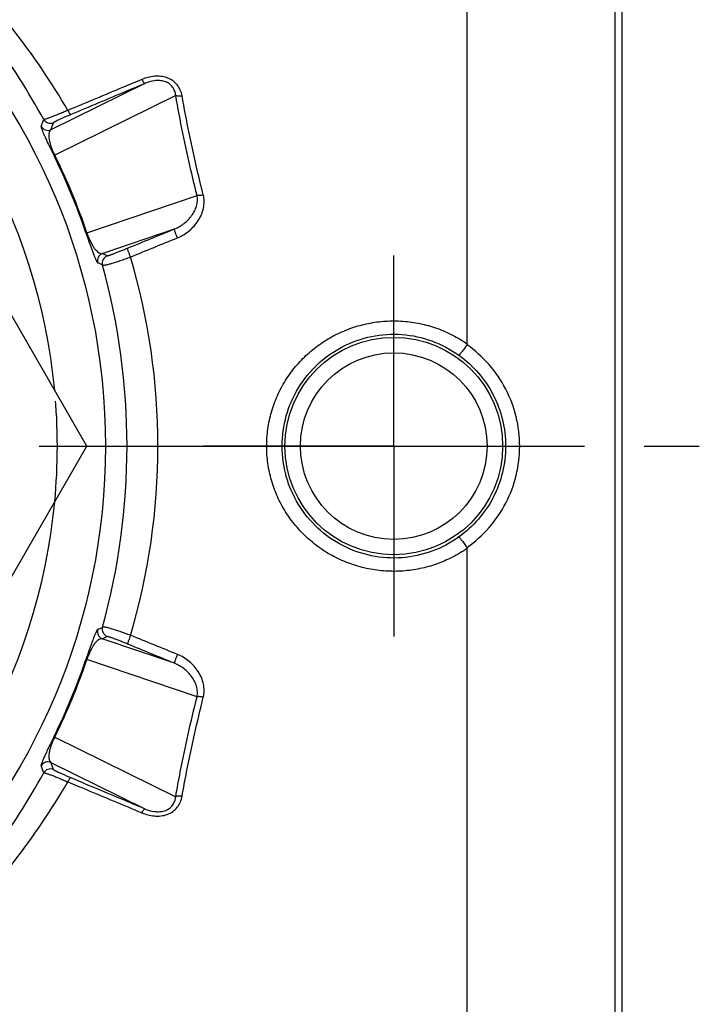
# Model space of a CAD drawing. Header units: millimetres. Extents: x 420 to 580, y 417 to 583.
# Tile 4 of 5: x 536 to 580, y 464 to 528. Entities that reach past the tile are written whole.
import ezdxf

# ---------------------------------------------------------------- set-up
doc = ezdxf.new("R2010")
doc.units = ezdxf.units.MM
doc.header["$LTSCALE"] = 65.185185
doc.linetypes.add('CENTER', pattern=[0.6, 0.375, -0.075, 0.075, -0.075])
doc.linetypes.add('HIDDEN', pattern=[0.2, 0.1, -0.1])
for name, color, linetype in [('ACHSEN_S', 7, 'CONTINUOUS'), ('FASEN', 7, 'CONTINUOUS'), ('KOERPER', 7, 'CONTINUOUS'), ('KONST.EL_MIT_GEO', 7, 'CONTINUOUS')]:
    doc.layers.add(name, color=color, linetype=linetype)

msp = doc.modelspace()

# ---------------------------------------------------------------- linework, layer by layer
at = {"layer": 'ACHSEN_S', "color": 2, "linetype": 'CENTER'}
msp.add_line((420, 500), (580, 500), dxfattribs=at)
at = {"layer": 'FASEN', "color": 7, "linetype": 'Continuous'}
msp.add_circle((500, 500), 41.605, dxfattribs=at)
for start, end in [(5.38014, 54.61985), (305.38015, 354.61986)]:
    msp.add_arc((500, 500), 38.5, start, end, dxfattribs=at)
at = {"layer": 'FASEN', "color": 8, "linetype": 'HIDDEN'}
msp.add_arc((500, 500), 38.5, 354.61986, 5.38014, dxfattribs=at)
at = {"layer": 'KOERPER', "color": 2, "linetype": 'CENTER'}
for q in [(560.25, 512.321), (547.929, 500), (572.571, 500), (560.25, 487.679)]:
    msp.add_line((560.25, 500), q, dxfattribs=at)
at = {"layer": 'KONST.EL_MIT_GEO', "color": 7, "linetype": 'Continuous'}
for p, q in [((575, 578), (575, 422)), ((565, 506.609), (565, 555.388)), ((574.544, 554.498), (574.544, 445.502)), ((540.415, 500), (520.207, 535)), ((544.159, 523.457), (538.085, 520.461)), ((546.152, 522.676), (538.332, 518.818)), ((540.411, 513.798), (547.528, 516.213)), ((541.398, 512.462), (546.072, 514.048)), ((520.207, 465), (540.415, 500)), ((565, 444.612), (565, 493.391)), ((546.072, 485.952), (541.398, 487.538)), ((547.528, 483.787), (540.411, 486.202)), ((538.332, 481.182), (546.152, 477.324)), ((538.085, 479.539), (544.159, 476.543))]:
    msp.add_line(p, q, dxfattribs=at)
for radius in [7.034, 6.034]:
    msp.add_circle((560.25, 500), radius, dxfattribs=at)
for centre, radius, start, end in [((416.703, 563.745), 128.203, 340.37217, 340.58831), ((538.053, 521.382), 0.5, 209.40207, 292.42865), ((537.894, 520.923), 0.5, 208.97685, 292.42804), ((414.722, 563.655), 130.706, 340.70251, 340.91559), ((502.616, 501.083), 39.817, 18.63356, 26.36644), ((502.21, 500.915), 40.315, 18.63656, 26.36343), ((541.59, 512), 0.5, 112.572, 196.02343), ((484.81, 394.893), 130.479, 64.14375, 64.29759), ((541.905, 511.848), 0.5, 112.57155, 195.7162), ((501.705, 499.995), 43.297, 0.00687, 16.42702), ((486.271, 396.228), 127.978, 64.47191, 64.62796), ((498.824, 500.001), 44.18, 359.99881, 15.37175), ((498.824, 499.999), 44.18, 344.62825, 0.00119), ((501.705, 500.005), 43.297, 343.57298, 359.99313), ((541.59, 488), 0.5, 163.97685, 247.42804), ((486.271, 603.772), 127.978, 295.37204, 295.52809), ((541.905, 488.152), 0.5, 164.28379, 247.42847), ((484.81, 605.107), 130.479, 295.70241, 295.85625), ((502.616, 498.917), 39.817, 333.63356, 341.36644), ((502.21, 499.085), 40.315, 333.63657, 341.36344), ((537.894, 479.077), 0.5, 67.57279, 151.02264), ((416.703, 436.255), 128.203, 19.41169, 19.62783), ((538.053, 478.618), 0.5, 67.57213, 150.59716), ((414.722, 436.345), 130.706, 19.08441, 19.29749)]:
    msp.add_arc(centre, radius, start, end, dxfattribs=at)
for points, knots in [([(539.174, 521.717), (538.124, 523.54), (535.778, 527.011), (531.589, 531.644), (526.835, 535.631), (523.337, 537.83), (521.519, 538.806)], [0, 0, 0, 0, 0.253761, 0.503358, 0.751117, 1, 1, 1, 1]), ([(537.618, 521.137), (536.639, 522.929), (534.451, 526.35), (530.52, 530.945), (526.038, 534.925), (522.72, 537.138), (520.992, 538.125)], [0, 0, 0, 0, 0.254679, 0.504487, 0.751854, 1, 1, 1, 1]), ([(543.968, 523.718), (543.569, 523.551), (541.971, 522.884), (540.373, 522.217), (539.174, 521.717)], [0, 0, 0, 0, 0.24975, 1, 1, 1, 1]), ([(546.56, 522.653), (546.538, 522.78), (546.464, 523.032), (546.262, 523.375), (545.966, 523.653), (545.598, 523.842), (545.19, 523.933), (544.633, 523.935), (544.223, 523.824), (543.968, 523.718)], [0, 0, 0, 0, 0.119251, 0.239845, 0.362876, 0.488701, 0.616534, 0.745085, 1, 1, 1, 1]), ([(543.968, 523.718), (543.986, 523.68), (544.022, 523.614), (544.074, 523.531), (544.114, 523.481), (544.142, 523.46), (544.154, 523.456), (544.159, 523.457)], [0, 0, 0, 0, 0.379382, 0.683837, 0.891464, 0.95658, 1, 1, 1, 1]), ([(546.152, 522.676), (546.142, 522.773), (546.101, 522.969), (545.959, 523.241), (545.729, 523.462), (545.431, 523.602), (545.104, 523.656), (544.669, 523.635), (544.355, 523.541), (544.159, 523.457)], [0, 0, 0, 0, 0.115741, 0.234562, 0.358421, 0.487069, 0.617576, 0.747257, 1, 1, 1, 1]), ([(544.159, 523.457), (543.76, 523.289), (542.162, 522.616), (540.564, 521.944), (539.365, 521.44)], [0, 0, 0, 0, 0.249746, 1, 1, 1, 1]), ([(546.56, 522.653), (546.484, 522.641), (546.373, 522.634), (546.236, 522.649), (546.177, 522.665), (546.152, 522.676)], [0, 0, 0, 0, 0.560305, 0.80043, 1, 1, 1, 1]), ([(547.528, 516.213), (547.393, 516.756), (546.878, 518.897), (546.435, 521.056), (546.152, 522.676)], [0, 0, 0, 0, 0.253683, 1, 1, 1, 1]), ([(547.936, 516.245), (547.801, 516.782), (547.285, 518.906), (546.843, 521.047), (546.56, 522.653)], [0, 0, 0, 0, 0.253683, 1, 1, 1, 1]), ([(539.174, 521.717), (539.072, 521.673), (538.874, 521.588), (538.588, 521.468), (538.328, 521.363), (538.102, 521.276), (537.938, 521.217), (537.827, 521.18), (537.762, 521.16), (537.708, 521.146), (537.667, 521.137), (537.638, 521.133), (537.622, 521.134), (537.618, 521.137)], [0, 0, 0, 0, 0.20007, 0.387956, 0.55778, 0.704527, 0.824262, 0.873085, 0.914199, 0.947438, 0.972719, 0.990094, 1, 1, 1, 1]), ([(539.174, 521.717), (539.193, 521.678), (539.229, 521.608), (539.282, 521.52), (539.321, 521.466), (539.348, 521.443), (539.36, 521.439), (539.365, 521.44)], [0, 0, 0, 0, 0.381141, 0.687853, 0.895935, 0.959682, 1, 1, 1, 1]), ([(539.365, 521.44), (539.287, 521.407), (539.137, 521.343), (538.922, 521.25), (538.73, 521.165), (538.566, 521.09), (538.449, 521.035), (538.373, 520.997), (538.329, 520.975), (538.295, 520.956), (538.269, 520.941), (538.254, 520.93), (538.246, 520.923), (538.244, 520.92)], [0, 0, 0, 0, 0.20441, 0.395682, 0.567381, 0.714306, 0.832723, 0.880466, 0.920314, 0.952163, 0.97598, 0.991822, 1, 1, 1, 1]), ([(537.456, 520.681), (537.454, 520.675), (537.453, 520.66), (537.457, 520.618), (537.478, 520.541), (537.521, 520.418), (537.591, 520.247), (537.694, 520.012), (537.841, 519.693), (538.044, 519.268), (538.201, 518.947), (538.291, 518.767)], [0, 0, 0, 0, 0.008675, 0.021414, 0.060886, 0.121652, 0.207809, 0.326008, 0.487743, 0.711663, 1, 1, 1, 1]), ([(538.085, 520.461), (537.973, 520.377), (537.936, 520.136), (537.962, 519.86), (538.015, 519.599), (538.131, 519.242), (538.251, 518.973), (538.332, 518.818)], [0, 0, 0, 0, 0.24188, 0.348687, 0.491908, 0.697661, 1, 1, 1, 1]), ([(538.291, 518.767), (538.29, 518.77), (538.292, 518.777), (538.305, 518.795), (538.32, 518.808), (538.332, 518.818)], [0, 0, 0, 0, 0.133054, 0.337884, 1, 1, 1, 1]), ([(546.072, 514.048), (546.293, 514.138), (546.708, 514.377), (547.126, 514.803), (547.371, 515.201), (547.5, 515.525), (547.564, 515.867), (547.551, 516.1), (547.528, 516.213)], [0, 0, 0, 0, 0.254944, 0.505661, 0.629887, 0.75336, 0.876474, 1, 1, 1, 1]), ([(546.263, 513.472), (546.537, 513.584), (547.051, 513.892), (547.55, 514.448), (547.825, 514.966), (547.958, 515.383), (548.005, 515.816), (547.971, 516.105), (547.936, 516.245)], [0, 0, 0, 0, 0.253465, 0.504499, 0.629307, 0.753379, 0.876837, 1, 1, 1, 1]), ([(547.936, 516.245), (547.859, 516.227), (547.749, 516.208), (547.612, 516.203), (547.553, 516.208), (547.528, 516.213)], [0, 0, 0, 0, 0.571386, 0.809928, 1, 1, 1, 1]), ([(546.263, 513.472), (546.235, 513.539), (546.194, 513.637), (546.146, 513.766), (546.115, 513.853), (546.092, 513.926), (546.078, 513.978), (546.071, 514.011), (546.069, 514.028), (546.069, 514.04), (546.071, 514.047), (546.072, 514.048)], [0, 0, 0, 0, 0.355244, 0.524163, 0.676527, 0.805192, 0.904231, 0.941235, 0.969417, 0.988742, 1, 1, 1, 1]), ([(540.346, 513.806), (540.41, 513.615), (540.526, 513.276), (540.683, 512.833), (540.804, 512.502), (540.897, 512.264), (540.97, 512.094), (541.026, 511.976), (541.065, 511.907), (541.092, 511.874), (541.103, 511.864), (541.109, 511.862)], [0, 0, 0, 0, 0.288337, 0.512256, 0.673991, 0.792191, 0.878348, 0.939114, 0.978586, 0.991325, 1, 1, 1, 1]), ([(540.346, 513.806), (540.347, 513.803), (540.354, 513.799), (540.376, 513.796), (540.396, 513.797), (540.411, 513.798)], [0, 0, 0, 0, 0.133053, 0.337882, 1, 1, 1, 1]), ([(540.411, 513.798), (540.463, 513.632), (540.569, 513.357), (540.74, 513.022), (540.886, 512.8), (541.063, 512.587), (541.259, 512.442), (541.398, 512.462)], [0, 0, 0, 0, 0.302339, 0.508092, 0.651312, 0.75812, 1, 1, 1, 1]), ([(541.713, 512.31), (541.715, 512.309), (541.719, 512.309), (541.731, 512.31), (541.753, 512.315), (541.788, 512.324), (541.834, 512.339), (541.892, 512.358), (541.959, 512.381), (542.036, 512.409), (542.157, 512.453), (542.327, 512.518), (542.549, 512.604), (542.791, 512.701), (542.959, 512.769), (543.044, 512.804)], [0, 0, 0, 0, 0.003189, 0.008431, 0.025424, 0.051122, 0.085343, 0.127803, 0.178151, 0.235976, 0.300812, 0.449406, 0.619219, 0.804793, 1, 1, 1, 1]), ([(543.235, 512.239), (543.221, 512.272), (543.194, 512.338), (543.155, 512.436), (543.119, 512.529), (543.089, 512.614), (543.066, 512.686), (543.052, 512.737), (543.045, 512.769), (543.042, 512.785), (543.042, 512.797), (543.043, 512.803), (543.044, 512.804)], [0, 0, 0, 0, 0.179142, 0.357388, 0.526514, 0.678716, 0.807003, 0.905567, 0.942316, 0.970228, 0.989231, 1, 1, 1, 1]), ([(541.424, 511.712), (541.428, 511.707), (541.447, 511.702), (541.48, 511.701), (541.53, 511.706), (541.594, 511.716), (541.673, 511.733), (541.806, 511.764), (542.002, 511.819), (542.268, 511.9), (542.569, 512), (542.896, 512.114), (543.121, 512.196), (543.235, 512.239)], [0, 0, 0, 0, 0.010432, 0.02832, 0.054461, 0.088897, 0.131441, 0.181789, 0.304273, 0.452473, 0.621615, 0.80617, 1, 1, 1, 1]), ([(552.033, 500), (552.033, 500.372), (552.085, 501.118), (552.319, 502.214), (552.702, 503.266), (553.227, 504.254), (553.883, 505.16), (554.657, 505.968), (555.533, 506.663), (556.496, 507.233), (557.527, 507.668), (558.608, 507.962), (559.719, 508.108), (560.839, 508.104), (561.949, 507.95), (563.028, 507.649), (564.056, 507.207), (564.695, 506.822), (565, 506.609)], [0, 0, 0, 0, 0.062562, 0.125103, 0.187609, 0.250077, 0.312513, 0.374936, 0.437365, 0.49982, 0.562313, 0.624843, 0.687402, 0.74997, 0.812528, 0.875056, 0.937547, 1, 1, 1, 1]), ([(553.032, 500), (553.032, 500.659), (553.214, 501.984), (554.011, 503.816), (555.273, 505.366), (556.907, 506.517), (558.793, 507.182), (560.791, 507.309), (562.747, 506.888), (563.928, 506.262), (564.462, 505.878)], [0, 0, 0, 0, 0.125146, 0.250124, 0.374945, 0.499791, 0.624815, 0.749976, 0.875082, 1, 1, 1, 1]), ([(564.985, 506.559), (564.952, 506.513), (564.887, 506.424), (564.793, 506.296), (564.707, 506.18), (564.631, 506.08), (564.574, 506.008), (564.536, 505.96), (564.513, 505.932), (564.494, 505.91), (564.48, 505.893), (564.47, 505.883), (564.464, 505.878), (564.462, 505.878)], [0, 0, 0, 0, 0.197299, 0.383638, 0.55338, 0.701387, 0.823192, 0.873094, 0.915147, 0.949043, 0.974545, 0.99151, 1, 1, 1, 1]), ([(568.39, 500), (568.39, 500.638), (568.236, 501.92), (567.553, 503.728), (566.463, 505.324), (565.506, 506.189), (564.985, 506.559)], [0, 0, 0, 0, 0.249998, 0.499982, 0.749976, 1, 1, 1, 1]), ([(564.462, 505.878), (564.925, 505.546), (565.777, 504.767), (566.741, 503.335), (567.342, 501.716), (567.478, 500.57), (567.478, 500)], [0, 0, 0, 0, 0.250012, 0.499997, 0.749985, 1, 1, 1, 1]), ([(565, 493.391), (564.695, 493.178), (564.056, 492.793), (563.028, 492.351), (561.949, 492.05), (560.839, 491.896), (559.719, 491.892), (558.608, 492.038), (557.527, 492.332), (556.496, 492.767), (555.533, 493.337), (554.657, 494.032), (553.883, 494.84), (553.227, 495.746), (552.702, 496.734), (552.319, 497.786), (552.085, 498.882), (552.033, 499.628), (552.033, 500)], [0, 0, 0, 0, 0.062453, 0.124944, 0.187472, 0.25003, 0.312598, 0.375157, 0.437687, 0.50018, 0.562635, 0.625064, 0.687487, 0.749923, 0.812391, 0.874897, 0.937438, 1, 1, 1, 1]), ([(564.462, 494.122), (563.928, 493.738), (562.747, 493.112), (560.791, 492.691), (558.793, 492.818), (556.907, 493.483), (555.273, 494.634), (554.011, 496.184), (553.214, 498.016), (553.032, 499.341), (553.032, 500)], [0, 0, 0, 0, 0.124918, 0.250024, 0.375185, 0.500209, 0.625055, 0.749876, 0.874854, 1, 1, 1, 1]), ([(567.478, 500), (567.478, 499.43), (567.342, 498.284), (566.741, 496.665), (565.777, 495.233), (564.925, 494.454), (564.462, 494.122)], [0, 0, 0, 0, 0.250015, 0.500003, 0.749988, 1, 1, 1, 1]), ([(564.985, 493.441), (565.506, 493.811), (566.463, 494.676), (567.553, 496.272), (568.236, 498.08), (568.39, 499.362), (568.39, 500)], [0, 0, 0, 0, 0.250024, 0.500018, 0.750002, 1, 1, 1, 1]), ([(564.462, 494.122), (564.464, 494.122), (564.47, 494.117), (564.48, 494.107), (564.494, 494.09), (564.513, 494.068), (564.536, 494.04), (564.574, 493.992), (564.631, 493.92), (564.707, 493.82), (564.793, 493.704), (564.887, 493.576), (564.952, 493.487), (564.985, 493.441)], [0, 0, 0, 0, 0.008491, 0.025455, 0.050957, 0.084853, 0.126906, 0.176808, 0.298613, 0.44662, 0.616362, 0.802701, 1, 1, 1, 1]), ([(541.109, 488.138), (541.103, 488.136), (541.092, 488.126), (541.065, 488.093), (541.026, 488.024), (540.97, 487.906), (540.897, 487.736), (540.804, 487.498), (540.683, 487.167), (540.526, 486.724), (540.41, 486.385), (540.346, 486.194)], [0, 0, 0, 0, 0.008675, 0.021414, 0.060886, 0.121652, 0.207809, 0.326009, 0.487744, 0.711663, 1, 1, 1, 1]), ([(543.235, 487.761), (543.121, 487.804), (542.896, 487.886), (542.569, 488), (542.268, 488.1), (542.002, 488.181), (541.806, 488.236), (541.673, 488.267), (541.594, 488.284), (541.53, 488.294), (541.48, 488.299), (541.447, 488.298), (541.428, 488.293), (541.424, 488.288)], [0, 0, 0, 0, 0.19383, 0.378385, 0.547527, 0.695727, 0.818211, 0.868559, 0.911103, 0.945539, 0.97168, 0.989568, 1, 1, 1, 1]), ([(541.398, 487.538), (541.259, 487.558), (541.063, 487.413), (540.886, 487.2), (540.74, 486.978), (540.569, 486.643), (540.463, 486.368), (540.411, 486.202)], [0, 0, 0, 0, 0.24188, 0.348688, 0.491908, 0.697661, 1, 1, 1, 1]), ([(543.044, 487.196), (542.959, 487.231), (542.791, 487.299), (542.549, 487.396), (542.327, 487.482), (542.157, 487.547), (542.036, 487.591), (541.959, 487.619), (541.892, 487.642), (541.834, 487.661), (541.788, 487.676), (541.753, 487.685), (541.731, 487.69), (541.719, 487.691), (541.715, 487.691), (541.713, 487.69)], [0, 0, 0, 0, 0.195207, 0.380781, 0.550594, 0.699188, 0.764024, 0.821849, 0.872197, 0.914657, 0.948878, 0.974576, 0.991569, 0.996811, 1, 1, 1, 1]), ([(543.235, 487.761), (543.221, 487.728), (543.194, 487.662), (543.155, 487.564), (543.119, 487.471), (543.089, 487.386), (543.066, 487.314), (543.052, 487.263), (543.045, 487.231), (543.042, 487.215), (543.042, 487.203), (543.043, 487.197), (543.044, 487.196)], [0, 0, 0, 0, 0.179142, 0.357388, 0.526514, 0.678716, 0.807003, 0.905566, 0.942316, 0.970228, 0.989231, 1, 1, 1, 1]), ([(540.346, 486.194), (540.347, 486.197), (540.354, 486.201), (540.376, 486.204), (540.396, 486.203), (540.411, 486.202)], [0, 0, 0, 0, 0.133054, 0.337884, 1, 1, 1, 1]), ([(546.263, 486.528), (546.235, 486.461), (546.194, 486.363), (546.146, 486.234), (546.115, 486.147), (546.092, 486.074), (546.078, 486.022), (546.071, 485.989), (546.069, 485.972), (546.069, 485.96), (546.071, 485.953), (546.072, 485.952)], [0, 0, 0, 0, 0.355244, 0.524163, 0.676526, 0.805192, 0.904231, 0.941235, 0.969417, 0.988742, 1, 1, 1, 1]), ([(547.528, 483.787), (547.551, 483.9), (547.564, 484.133), (547.5, 484.475), (547.371, 484.799), (547.126, 485.197), (546.708, 485.623), (546.293, 485.862), (546.072, 485.952)], [0, 0, 0, 0, 0.123526, 0.24664, 0.370113, 0.494339, 0.745056, 1, 1, 1, 1]), ([(547.936, 483.755), (547.971, 483.895), (548.005, 484.184), (547.958, 484.617), (547.825, 485.034), (547.55, 485.552), (547.051, 486.108), (546.537, 486.416), (546.263, 486.528)], [0, 0, 0, 0, 0.123163, 0.246621, 0.370693, 0.495501, 0.746535, 1, 1, 1, 1]), ([(546.152, 477.324), (546.246, 477.858), (546.646, 480.024), (547.126, 482.175), (547.528, 483.787)], [0, 0, 0, 0, 0.24612, 1, 1, 1, 1]), ([(546.56, 477.347), (546.653, 477.877), (547.054, 480.025), (547.534, 482.158), (547.936, 483.755)], [0, 0, 0, 0, 0.24612, 1, 1, 1, 1]), ([(547.936, 483.755), (547.859, 483.773), (547.749, 483.792), (547.612, 483.797), (547.553, 483.792), (547.528, 483.787)], [0, 0, 0, 0, 0.571386, 0.809928, 1, 1, 1, 1]), ([(538.291, 481.233), (538.201, 481.053), (538.044, 480.732), (537.841, 480.307), (537.694, 479.988), (537.591, 479.753), (537.521, 479.582), (537.478, 479.459), (537.457, 479.382), (537.453, 479.34), (537.454, 479.325), (537.456, 479.319)], [0, 0, 0, 0, 0.288337, 0.512257, 0.673992, 0.792191, 0.878348, 0.939114, 0.978586, 0.991325, 1, 1, 1, 1]), ([(538.332, 481.182), (538.251, 481.027), (538.131, 480.758), (538.015, 480.401), (537.962, 480.14), (537.936, 479.864), (537.973, 479.623), (538.085, 479.539)], [0, 0, 0, 0, 0.302339, 0.508092, 0.651313, 0.75812, 1, 1, 1, 1]), ([(538.291, 481.233), (538.29, 481.23), (538.292, 481.223), (538.305, 481.205), (538.32, 481.192), (538.332, 481.182)], [0, 0, 0, 0, 0.133053, 0.337882, 1, 1, 1, 1]), ([(538.244, 479.08), (538.246, 479.077), (538.254, 479.07), (538.269, 479.059), (538.295, 479.044), (538.329, 479.025), (538.373, 479.003), (538.449, 478.965), (538.566, 478.91), (538.73, 478.835), (538.922, 478.75), (539.137, 478.657), (539.287, 478.593), (539.365, 478.56)], [0, 0, 0, 0, 0.008178, 0.02402, 0.047837, 0.079686, 0.119534, 0.167277, 0.285694, 0.432619, 0.604318, 0.79559, 1, 1, 1, 1]), ([(520.992, 461.875), (522.72, 462.862), (526.038, 465.075), (530.52, 469.055), (534.451, 473.65), (536.639, 477.071), (537.618, 478.863)], [0, 0, 0, 0, 0.248146, 0.495513, 0.745321, 1, 1, 1, 1]), ([(537.618, 478.863), (537.622, 478.866), (537.638, 478.867), (537.667, 478.863), (537.708, 478.854), (537.762, 478.84), (537.827, 478.82), (537.938, 478.783), (538.102, 478.724), (538.328, 478.637), (538.588, 478.532), (538.874, 478.412), (539.072, 478.327), (539.174, 478.283)], [0, 0, 0, 0, 0.009906, 0.027281, 0.052562, 0.085801, 0.126915, 0.175738, 0.295473, 0.44222, 0.612044, 0.79993, 1, 1, 1, 1]), ([(539.174, 478.283), (539.193, 478.322), (539.229, 478.392), (539.282, 478.48), (539.321, 478.534), (539.348, 478.557), (539.36, 478.561), (539.365, 478.56)], [0, 0, 0, 0, 0.381141, 0.687852, 0.895935, 0.959682, 1, 1, 1, 1]), ([(539.365, 478.56), (539.765, 478.392), (541.363, 477.72), (542.961, 477.048), (544.159, 476.543)], [0, 0, 0, 0, 0.250248, 1, 1, 1, 1]), ([(521.519, 461.194), (523.337, 462.17), (526.835, 464.369), (531.589, 468.356), (535.778, 472.989), (538.124, 476.46), (539.174, 478.283)], [0, 0, 0, 0, 0.248883, 0.496642, 0.746239, 1, 1, 1, 1]), ([(539.174, 478.283), (539.574, 478.116), (541.172, 477.45), (542.77, 476.783), (543.968, 476.282)], [0, 0, 0, 0, 0.250244, 1, 1, 1, 1]), ([(543.968, 476.282), (544.223, 476.176), (544.633, 476.065), (545.19, 476.067), (545.598, 476.158), (545.966, 476.347), (546.262, 476.625), (546.464, 476.968), (546.538, 477.22), (546.56, 477.347)], [0, 0, 0, 0, 0.254915, 0.383466, 0.511299, 0.637124, 0.760155, 0.880749, 1, 1, 1, 1]), ([(544.159, 476.543), (544.355, 476.459), (544.669, 476.365), (545.104, 476.344), (545.431, 476.398), (545.729, 476.538), (545.959, 476.759), (546.101, 477.031), (546.142, 477.227), (546.152, 477.324)], [0, 0, 0, 0, 0.252743, 0.382424, 0.512931, 0.641579, 0.765438, 0.884259, 1, 1, 1, 1]), ([(546.56, 477.347), (546.484, 477.359), (546.373, 477.366), (546.236, 477.351), (546.177, 477.335), (546.152, 477.324)], [0, 0, 0, 0, 0.560305, 0.80043, 1, 1, 1, 1]), ([(543.968, 476.282), (543.986, 476.32), (544.022, 476.386), (544.074, 476.469), (544.114, 476.519), (544.142, 476.54), (544.154, 476.544), (544.159, 476.543)], [0, 0, 0, 0, 0.379382, 0.683837, 0.891464, 0.95658, 1, 1, 1, 1])]:
    msp.add_open_spline(points, degree=3, knots=knots, dxfattribs=at)
for points in [[(543.044, 512.804), (544.053, 513.219), (545.063, 513.634), (546.072, 514.048)], [(543.235, 512.239), (544.245, 512.65), (545.254, 513.061), (546.263, 513.472)], [(565, 506.609), (565, 506.592), (564.996, 506.573), (564.985, 506.559)], [(564.985, 493.441), (564.996, 493.427), (565, 493.408), (565, 493.391)], [(546.263, 486.528), (545.254, 486.939), (544.245, 487.35), (543.235, 487.761)], [(546.072, 485.952), (545.063, 486.366), (544.053, 486.781), (543.044, 487.196)]]:
    msp.add_open_spline(points, degree=3, dxfattribs=at)

doc.saveas('drawing.dxf')
